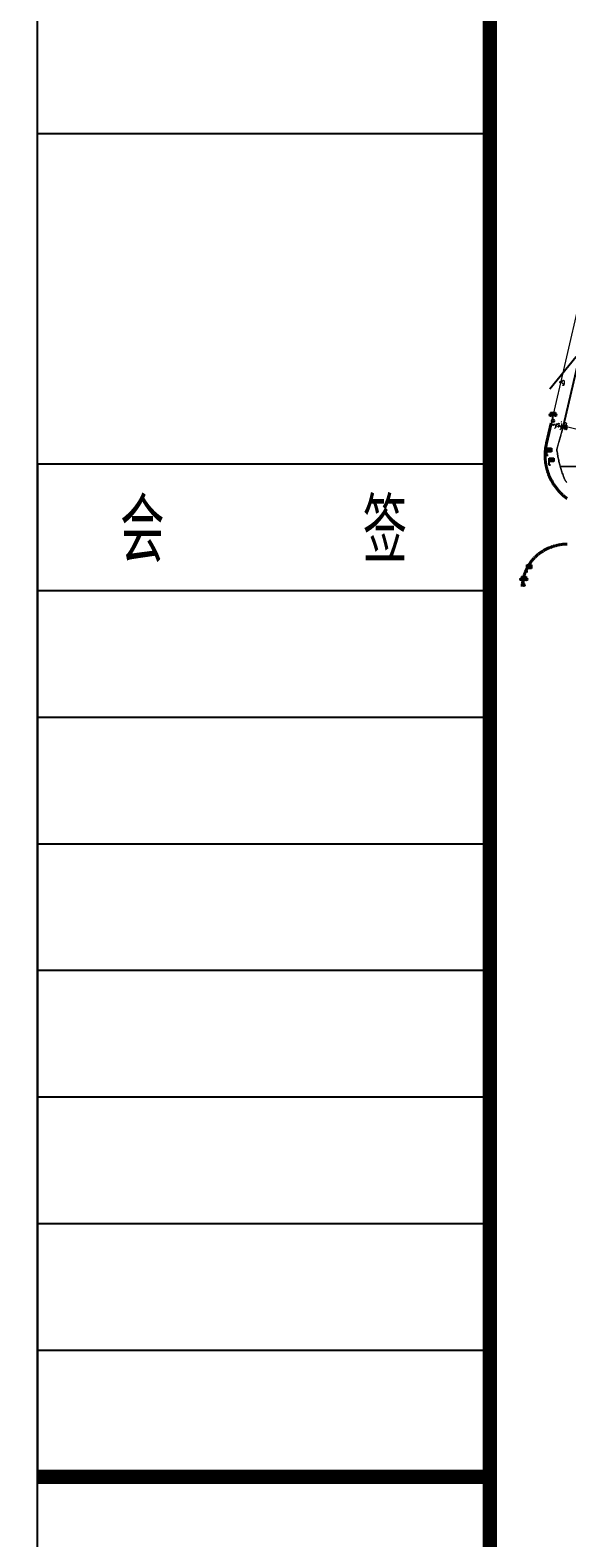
# Model space of a CAD drawing. Extents: x 39527407 to 39530665, y 3786466 to 3790957.
# Tile 63 of 113: x 39527407 to 39527632, y 3789809 to 3790439. Entities that reach past the tile are written whole.
import ezdxf
from ezdxf.enums import TextEntityAlignment as Align

# ---------------------------------------------------------------- set-up
doc = ezdxf.new("R2010")
doc.units = 0
doc.header["$PDSIZE"] = 0.2
doc.linetypes.add('DASHEDX2', pattern=[38.1, 25.4, -12.7])
doc.linetypes.add('X0', pattern=[4, 3, -1])
doc.layers.get('0').update_dxf_attribs({"linetype": 'CONTINUOUS'})
for name, color, linetype in [('DLSS', 4, 'CONTINUOUS'), ('JCDL_JMDD_F', 231, 'CONTINUOUS'), ('JCDL_JMDX_F', 231, 'CONTINUOUS'), ('JCDL_SXX_F', 5, 'CONTINUOUS'), ('JCDL_ZBM', 3, 'CONTINUOUS'), ('JMD', 6, 'CONTINUOUS'), ('TK-ABCD-TTLB-E', 3, 'CONTINUOUS'), ('zdh', 7, 'CONTINUOUS')]:
    doc.layers.add(name, color=color, linetype=linetype)
doc.layers.add('JCDL_ZBX_F', color=7, linetype='CONTINUOUS', lineweight=0)
doc.layers.add('路线', color=7, linetype='DASHEDX2', lineweight=30)
doc.styles.add('HZ', font='rs', dxfattribs={"width": 0.8, "bigfont": 'hztxt'})
doc.styles.add('SimHztxt', font='simplex.shx', dxfattribs={"width": 0.8, "bigfont": 'hztxt.shx'})
doc.linetypes.add('X39', pattern='A,2,[150,symbolx.shx,S=1,R=0,X=0,Y=1],2,[151,symbolx.shx,S=1,R=0,X=0,Y=3],1e-11', length=4)

# ---------------------------------------------------------------- blocks, each defined once
blk = doc.blocks.new('BTB1')
at = {"color": 3}
for p, q in [((-25, 56), (-25, 0)), ((-25, 56), (0, 56)), ((0, 56), (0, 0)), ((-25, 49), (0, 49)), ((-25, 42), (0, 42)), ((-25, 35), (0, 35)), ((-25, 28), (0, 28)), ((-25, 21), (0, 21)), ((-25, 14), (0, 14)), ((-25, 7), (0, 7)), ((-25, 0), (0, 0))]:
    blk.add_line(p, q, dxfattribs=at)
at = {"color": 3, "style": 'SimHztxt', "width": 0.7}
blk.add_text('会      签', height=3.5, dxfattribs=at).set_placement((-12.5, 52.5), align=Align.MIDDLE)
blk = doc.blocks.new('A$C69525F90')
at = {"layer": 'TK-ABCD-TTLB-E', "color": 3}
blk.add_line((18.563, 0), (18.563, 6.25), dxfattribs=at)
blk.add_lwpolyline([(74.25, 0), (0, 0), (0, 105), (74.25, 105), (74.25, 0)], dxfattribs=at)
at = {"layer": 'TK-ABCD-TTLB-E', "color": 3, "const_width": 0.2}
for points in [[(73, 6.25), (1.25, 6.25), (1.25, 103.75), (73, 103.75), (73, 6.25)], [(37.125, 0), (37.125, 6.25)]]:
    blk.add_lwpolyline(points, dxfattribs=at)
at = {"layer": 'TK-ABCD-TTLB-E', "xscale": 0.25, "yscale": 0.25, "zscale": 0.25, "rotation": 90}
blk.add_blockref('BTB1', (37.125, 6.25), dxfattribs=at)
blk = doc.blocks.new('3812000')
at = {"color": 0, "linetype": 'Continuous'}
for p, q in [((0, 3), (2, 3)), ((0, 0), (0, 3)), ((2, 1.5), (0, 1.5)), ((0.5, 0), (0, 0)), ((2, 3), (2, 1.5))]:
    blk.add_line(p, q, dxfattribs=at)
for p in [(0.31, 2.28), (1.01, 2.28), (1.67, 2.27)]:
    blk.add_point(p, dxfattribs=at)
blk = doc.blocks.new('3521000')
at = {"color": 0}
for p, q in [((-1, 3.5), (1, 3.5)), ((0, 0.5), (0, 3.5))]:
    blk.add_line(p, q, dxfattribs=at)
at = {"color": 0, "linetype": 'Continuous', "flags": 128}
for points in [[(-1, 3.5), (-1, 2.9)], [(1, 3.5), (1, 2.9)]]:
    blk.add_lwpolyline(points, dxfattribs=at)
at = {"color": 0}
for centre in [(-1, 2.4), (0, 0), (1, 2.4)]:
    blk.add_circle(centre, 0.5, dxfattribs=at)

msp = doc.modelspace()

# ---------------------------------------------------------------- linework, layer by layer
at = {"layer": 'DLSS', "linetype": 'Continuous'}
for p, q in [((39527642.19596, 3790325.80678, -38.58), (39527630.13696, 3790273.83178, -38.58)), ((39527630.13696, 3790273.83178, -38.58), (39527630.98335, 3790272.47398, -38.58))]:
    msp.add_line(p, q, dxfattribs=at)
at = {"layer": 'DLSS', "linetype": 'Continuous', "lineweight": 40}
for p, q in [((39527625.61156, 3790223.48444, -38.58), (39527625.909, 3790223.58281, -38.58)), ((39527625.909, 3790223.58281, -38.58), (39527626.20794, 3790223.67655, -38.58)), ((39527626.20794, 3790223.67655, -38.58), (39527626.50828, 3790223.76566, -38.58)), ((39527626.50828, 3790223.76566, -38.58), (39527626.80997, 3790223.85011, -38.58)), ((39527626.80997, 3790223.85011, -38.58), (39527627.11294, 3790223.92989, -38.58)), ((39527627.11294, 3790223.92989, -38.58), (39527627.4171, 3790224.00496, -38.58)), ((39527627.4171, 3790224.00496, -38.58), (39527627.72238, 3790224.07531, -38.58)), ((39527627.72238, 3790224.07531, -38.58), (39527628.02872, 3790224.14093, -38.58)), ((39527628.02872, 3790224.14093, -38.58), (39527628.13147, 3790224.16142, -38.58)), ((39527628.13147, 3790224.16142, -38.58), (39527628.33604, 3790224.2018, -38.58)), ((39527628.33604, 3790224.2018, -38.58), (39527628.64426, 3790224.2579, -38.58)), ((39527628.64426, 3790224.2579, -38.58), (39527628.95332, 3790224.30923, -38.58)), ((39527628.95332, 3790224.30923, -38.58), (39527629.26313, 3790224.35576, -38.58)), ((39527629.26313, 3790224.35576, -38.58), (39527629.57362, 3790224.3975, -38.58)), ((39527629.57362, 3790224.3975, -38.58), (39527629.88473, 3790224.43442, -38.58)), ((39527629.88473, 3790224.43442, -38.58), (39527630.19637, 3790224.46652, -38.58)), ((39527630.19637, 3790224.46652, -38.58), (39527630.50847, 3790224.4938, -38.58)), ((39527630.50847, 3790224.4938, -38.58), (39527630.82095, 3790224.51623, -38.58)), ((39527630.82095, 3790224.51623, -38.58), (39527631.13374, 3790224.53383, -38.58)), ((39527631.13374, 3790224.53383, -38.58), (39527631.44677, 3790224.54659, -38.58)), ((39527631.44677, 3790224.54659, -38.58), (39527631.75996, 3790224.5545, -38.58)), ((39527616.61954, 3790217.07972, -38.58), (39527616.80313, 3790217.32625, -38.58)), ((39527616.80313, 3790217.32625, -38.58), (39527616.9906, 3790217.56985, -38.58)), ((39527616.9906, 3790217.56985, -38.58), (39527617.1819, 3790217.81044, -38.58)), ((39527617.1819, 3790217.81044, -38.58), (39527617.37699, 3790218.04798, -38.58)), ((39527617.37699, 3790218.04798, -38.58), (39527617.57581, 3790218.2824, -38.58)), ((39527617.57581, 3790218.2824, -38.58), (39527617.77832, 3790218.51364, -38.58)), ((39527617.77832, 3790218.51364, -38.58), (39527617.98446, 3790218.74165, -38.58)), ((39527617.98446, 3790218.74165, -38.58), (39527618.19419, 3790218.96637, -38.58)), ((39527618.19419, 3790218.96637, -38.58), (39527618.40745, 3790219.18773, -38.58)), ((39527618.40745, 3790219.18773, -38.58), (39527618.62447, 3790219.40541, -38.58)), ((39527618.62447, 3790219.40541, -38.58), (39527618.85935, 3790219.61273, -38.58)), ((39527618.85935, 3790219.61273, -38.58), (39527619.09766, 3790219.81608, -38.58)), ((39527619.09766, 3790219.81608, -38.58), (39527619.3391, 3790220.01573, -38.58)), ((39527619.3391, 3790220.01573, -38.58), (39527619.5836, 3790220.2116, -38.58)), ((39527619.5836, 3790220.2116, -38.58), (39527619.83111, 3790220.40368, -38.58)), ((39527619.83111, 3790220.40368, -38.58), (39527620.08155, 3790220.59189, -38.58)), ((39527620.08155, 3790220.59189, -38.58), (39527620.33488, 3790220.77621, -38.58)), ((39527620.33488, 3790220.77621, -38.58), (39527620.59104, 3790220.95658, -38.58)), ((39527620.59104, 3790220.95658, -38.58), (39527620.84995, 3790221.13297, -38.58)), ((39527620.84995, 3790221.13297, -38.58), (39527621.11156, 3790221.30533, -38.58)), ((39527621.11156, 3790221.30533, -38.58), (39527621.37582, 3790221.47361, -38.58)), ((39527621.37582, 3790221.47361, -38.58), (39527621.64264, 3790221.63779, -38.58)), ((39527621.64264, 3790221.63779, -38.58), (39527621.91197, 3790221.79782, -38.58)), ((39527621.91197, 3790221.79782, -38.58), (39527622.18375, 3790221.95365, -38.58)), ((39527622.18375, 3790221.95365, -38.58), (39527622.45791, 3790222.10527, -38.58)), ((39527622.45791, 3790222.10527, -38.58), (39527622.73438, 3790222.25262, -38.58)), ((39527622.73438, 3790222.25262, -38.58), (39527623.01311, 3790222.39567, -38.58)), ((39527623.01311, 3790222.39567, -38.58), (39527623.29401, 3790222.53439, -38.58)), ((39527623.29401, 3790222.53439, -38.58), (39527623.57702, 3790222.66874, -38.58)), ((39527623.57702, 3790222.66874, -38.58), (39527623.86208, 3790222.7987, -38.58)), ((39527623.86208, 3790222.7987, -38.58), (39527624.14912, 3790222.92423, -38.58)), ((39527624.14912, 3790222.92423, -38.58), (39527624.43807, 3790223.0453, -38.58)), ((39527624.43807, 3790223.0453, -38.58), (39527624.72886, 3790223.16189, -38.58)), ((39527624.72886, 3790223.16189, -38.58), (39527625.02142, 3790223.27396, -38.58)), ((39527625.02142, 3790223.27396, -38.58), (39527625.31567, 3790223.38148, -38.58)), ((39527625.31567, 3790223.38148, -38.58), (39527625.61156, 3790223.48444, -38.58)), ((39527613.56073, 3790210.74913, -38.58), (39527613.64448, 3790211.04488, -38.58)), ((39527613.64448, 3790211.04488, -38.58), (39527613.7329, 3790211.33927, -38.58)), ((39527613.7329, 3790211.33927, -38.58), (39527613.82596, 3790211.63222, -38.58)), ((39527613.82596, 3790211.63222, -38.58), (39527613.92366, 3790211.92366, -38.58)), ((39527613.92366, 3790211.92366, -38.58), (39527614.02596, 3790212.21352, -38.58)), ((39527614.02596, 3790212.21352, -38.58), (39527614.13283, 3790212.50172, -38.58)), ((39527614.13283, 3790212.50172, -38.58), (39527614.24425, 3790212.7882, -38.58)), ((39527614.24425, 3790212.7882, -38.58), (39527614.3602, 3790213.07287, -38.58)), ((39527614.3602, 3790213.07287, -38.58), (39527614.48064, 3790213.35568, -38.58)), ((39527614.48064, 3790213.35568, -38.58), (39527614.60553, 3790213.63654, -38.58)), ((39527614.60553, 3790213.63654, -38.58), (39527614.61047, 3790213.64641, -38.58)), ((39527614.61047, 3790213.64641, -38.58), (39527614.73486, 3790213.91539, -38.58)), ((39527614.73486, 3790213.91539, -38.58), (39527614.86859, 3790214.19216, -38.58)), ((39527614.86859, 3790214.19216, -38.58), (39527615.00668, 3790214.46677, -38.58)), ((39527615.00668, 3790214.46677, -38.58), (39527615.14911, 3790214.73917, -38.58)), ((39527615.14911, 3790214.73917, -38.58), (39527615.29583, 3790215.00927, -38.58)), ((39527615.29583, 3790215.00927, -38.58), (39527615.4468, 3790215.27702, -38.58)), ((39527615.4468, 3790215.27702, -38.58), (39527615.602, 3790215.54235, -38.58)), ((39527615.602, 3790215.54235, -38.58), (39527615.76137, 3790215.80518, -38.58)), ((39527615.76137, 3790215.80518, -38.58), (39527615.92489, 3790216.06546, -38.58)), ((39527615.92489, 3790216.06546, -38.58), (39527616.09251, 3790216.32312, -38.58)), ((39527616.09251, 3790216.32312, -38.58), (39527616.26419, 3790216.57809, -38.58)), ((39527616.26419, 3790216.57809, -38.58), (39527616.43988, 3790216.83031, -38.58)), ((39527616.43988, 3790216.83031, -38.58), (39527616.61954, 3790217.07972, -38.58)), ((39527612.90547, 3790206.81441, -38.58), (39527612.9266, 3790207.12106, -38.58)), ((39527612.9266, 3790207.12106, -38.58), (39527612.95299, 3790207.42731, -38.58)), ((39527612.95299, 3790207.42731, -38.58), (39527612.98422, 3790207.7331, -38.58)), ((39527612.98422, 3790207.7331, -38.58), (39527613.0203, 3790208.03836, -38.58)), ((39527613.0203, 3790208.03836, -38.58), (39527613.0612, 3790208.343, -38.58)), ((39527613.0612, 3790208.343, -38.58), (39527613.10691, 3790208.64697, -38.58)), ((39527613.10691, 3790208.64697, -38.58), (39527613.15744, 3790208.95016, -38.58)), ((39527613.15744, 3790208.95016, -38.58), (39527613.21276, 3790209.25253, -38.58)), ((39527613.21276, 3790209.25253, -38.58), (39527613.27285, 3790209.55398, -38.58)), ((39527613.27285, 3790209.55398, -38.58), (39527613.33772, 3790209.85444, -38.58)), ((39527613.33772, 3790209.85444, -38.58), (39527613.40733, 3790210.15383, -38.58)), ((39527613.40733, 3790210.15383, -38.58), (39527613.48167, 3790210.45209, -38.58)), ((39527613.48167, 3790210.45209, -38.58), (39527613.56073, 3790210.74913, -38.58))]:
    msp.add_line(p, q, dxfattribs=at)
at = {"layer": 'DLSS', "linetype": 'Continuous', "lineweight": 0, "elevation": -38.58}
msp.add_lwpolyline([(39527637.08388, 3790326.96612), (39527625.03912, 3790275.10935)], dxfattribs=at)
at = {"layer": 'DLSS', "linetype": 'Continuous', "lineweight": 40, "elevation": -38.58}
for points in [[(39527625.03912, 3790275.10935), (39527623.11346, 3790266.67241), (39527623.03859, 3790266.34901), (39527622.96902, 3790266.02442), (39527622.90435, 3790265.69882), (39527622.84461, 3790265.37228), (39527622.7898, 3790265.04487), (39527622.73995, 3790264.71668), (39527622.69506, 3790264.38777), (39527622.65514, 3790264.05822), (39527622.6202, 3790263.7281), (39527622.59025, 3790263.3975), (39527622.56529, 3790263.06648), (39527622.54533, 3790262.73512), (39527622.53039, 3790262.40349), (39527622.52044, 3790262.07168), (39527622.51552, 3790261.73976), (39527622.5156, 3790261.4078), (39527622.5207, 3790261.07588), (39527622.5308, 3790260.74407), (39527622.54592, 3790260.41246), (39527622.56604, 3790260.08111), (39527622.59117, 3790259.7501), (39527622.62128, 3790259.41951), (39527622.65639, 3790259.08941), (39527622.69648, 3790258.75988), (39527622.74154, 3790258.43099), (39527622.79156, 3790258.10282), (39527622.84653, 3790257.77544), (39527622.90643, 3790257.44893), (39527622.97126, 3790257.12337), (39527622.99704, 3790257.00341)], [(39527622.99704, 3790257.00341), (39527623.041, 3790256.79881), (39527623.05746, 3790256.7274), (39527623.11563, 3790256.47535), (39527623.19514, 3790256.15305), (39527623.2795, 3790255.83199), (39527623.3687, 3790255.51224), (39527623.46273, 3790255.19387), (39527623.56154, 3790254.87696), (39527623.66513, 3790254.56158), (39527623.77347, 3790254.2478), (39527623.88654, 3790253.93569), (39527624.00431, 3790253.62532), (39527624.12675, 3790253.31677), (39527624.25383, 3790253.0101), (39527624.38554, 3790252.70538), (39527624.52182, 3790252.40269), (39527624.66266, 3790252.10208), (39527624.80803, 3790251.80365), (39527624.95789, 3790251.50743), (39527625.1122, 3790251.21352), (39527625.27093, 3790250.92197), (39527625.43404, 3790250.63285), (39527625.60151, 3790250.34622), (39527625.77328, 3790250.06216), (39527625.94932, 3790249.78072), (39527626.12959, 3790249.50198), (39527626.31405, 3790249.22598), (39527626.50265, 3790248.95281), (39527626.69536, 3790248.68251), (39527626.89247, 3790248.4154), (39527627.09785, 3790248.13762), (39527627.30768, 3790247.86319), (39527627.52159, 3790247.59191), (39527627.7395, 3790247.32384), (39527627.96139, 3790247.05905), (39527628.1872, 3790246.7976), (39527628.41687, 3790246.53954), (39527628.65036, 3790246.28493), (39527628.88762, 3790246.03382), (39527629.12859, 3790245.78627), (39527629.37322, 3790245.54234), (39527629.62146, 3790245.30208), (39527629.87324, 3790245.06555), (39527630.12853, 3790244.83279), (39527630.38725, 3790244.60386), (39527630.64935, 3790244.3788), (39527630.91477, 3790244.15768), (39527631.18346, 3790243.94053), (39527631.45535, 3790243.72741), (39527631.73039, 3790243.51836)]]:
    msp.add_lwpolyline(points, dxfattribs=at)
at = {"layer": 'JCDL_JMDX_F', "linetype": 'Continuous', "lineweight": 0, "elevation": -38.58}
msp.add_lwpolyline([(39527630.16147, 3790273.93741), (39527630.58542, 3790273.25898)], dxfattribs=at)
at = {"layer": 'JCDL_SXX_F', "linetype": 'X39', "lineweight": 0, "elevation": -38.58}
msp.add_lwpolyline([(39527630.16147, 3790273.93741), (39527637.79447, 3790272.09341), (39527636.48746, 3790265.4174), (39527644.51746, 3790263.63141), (39527642.87857, 3790257.00341)], dxfattribs=at)
at = {"layer": 'JCDL_ZBM', "linetype": 'Continuous', "lineweight": 0, "elevation": -38.58}
for points in [[(39527642.8583, 3790257.00341), (39527628.84642, 3790257.00341), (39527628.81355, 3790257.12081), (39527628.68232, 3790257.60752), (39527628.55581, 3790258.09547), (39527628.43402, 3790258.58462), (39527628.31696, 3790259.07492), (39527628.20466, 3790259.56634), (39527628.0971, 3790260.05881), (39527627.99432, 3790260.55231), (39527627.89631, 3790261.04677), (39527627.80309, 3790261.54216), (39527627.71467, 3790262.03843), (39527627.63104, 3790262.53553), (39527627.55223, 3790263.03341), (39527627.47824, 3790263.53204), (39527627.40947, 3790264.03141), (39527630.16147, 3790273.93741), (39527637.79447, 3790272.09341), (39527636.48746, 3790265.4174), (39527644.51746, 3790263.63141), (39527642.8583, 3790257.00341)], [(39527631.61635, 3790250.21317), (39527631.49554, 3790250.35932), (39527631.43254, 3790250.43956), (39527631.37875, 3790250.50872), (39527631.26606, 3790250.66123), (39527631.15757, 3790250.81675), (39527631.05336, 3790250.97517), (39527630.9535, 3790251.13637), (39527630.85805, 3790251.30022), (39527630.76711, 3790251.46662), (39527630.68073, 3790251.63542), (39527630.59897, 3790251.80652), (39527630.52191, 3790251.97978), (39527630.44959, 3790252.15507), (39527630.38246, 3790252.33241), (39527630.20448, 3790252.80402), (39527630.03145, 3790253.27748), (39527629.863, 3790253.75259), (39527629.69915, 3790254.2293), (39527629.53992, 3790254.70757), (39527629.38533, 3790255.18737), (39527629.23538, 3790255.66863), (39527629.09009, 3790256.15132), (39527628.95846, 3790256.60541), (39527628.94948, 3790256.6354), (39527628.84642, 3790257.00341), (39527642.8583, 3790257.00341)]]:
    msp.add_lwpolyline(points, dxfattribs=at)
at = {"layer": 'JCDL_ZBX_F', "color": 114, "linetype": 'X0', "lineweight": 0, "true_color": 0x009944, "elevation": -38.58}
for points in [[(39527630.16147, 3790273.93741), (39527627.40947, 3790264.03141), (39527627.47824, 3790263.53204), (39527627.55223, 3790263.03341), (39527627.63104, 3790262.53553), (39527627.71467, 3790262.03843), (39527627.80309, 3790261.54216), (39527627.89631, 3790261.04677), (39527627.99432, 3790260.55231), (39527628.0971, 3790260.05881), (39527628.20466, 3790259.56634), (39527628.31696, 3790259.07492), (39527628.43402, 3790258.58462), (39527628.55581, 3790258.09547), (39527628.68232, 3790257.60752), (39527628.81355, 3790257.12081), (39527628.84642, 3790257.00341)], [(39527628.84642, 3790257.00341), (39527628.94948, 3790256.6354), (39527628.95846, 3790256.60541), (39527629.09009, 3790256.15132), (39527629.23538, 3790255.66863), (39527629.38533, 3790255.18737), (39527629.53992, 3790254.70757), (39527629.69915, 3790254.2293), (39527629.863, 3790253.75259), (39527630.03145, 3790253.27748), (39527630.20448, 3790252.80402), (39527630.38246, 3790252.33241), (39527630.44959, 3790252.15507), (39527630.52191, 3790251.97978), (39527630.59897, 3790251.80652), (39527630.68073, 3790251.63542), (39527630.76711, 3790251.46662), (39527630.85805, 3790251.30022), (39527630.9535, 3790251.13637), (39527631.05336, 3790250.97517), (39527631.15757, 3790250.81675), (39527631.26606, 3790250.66123), (39527631.37875, 3790250.50872), (39527631.43254, 3790250.43956), (39527631.49554, 3790250.35932), (39527631.61635, 3790250.21317)]]:
    msp.add_lwpolyline(points, dxfattribs=at)
at = {"layer": 'JMD', "linetype": 'Continuous'}
msp.add_line((39527624.5387, 3790289.39829, -38.58), (39527635.51316, 3790302.95378, -38.58), dxfattribs=at)
at = {"layer": 'zdh'}
for p in [(39527628.84747, 3790292.26241, 1.732), (39527625.83747, 3790274.31641, 1.698), (39527628.07547, 3790273.71141, 1.739), (39527629.88347, 3790273.71441, 1.83)]:
    msp.add_point(p, dxfattribs=at)

# ---------------------------------------------------------------- block references
at = {"layer": 'JCDL_JMDD_F'}
for name, p in [('3521000', (39527625.80247, 3790276.04841, -38.58)), ('3812000', (39527623.25447, 3790261.56941, -38.58)), ('3812000', (39527624.22346, 3790257.4994, -38.58)), ('3521000', (39527613.60847, 3790207.43641, -38.58)), ('3812000', (39527614.82447, 3790212.88541, -38.58))]:
    msp.add_blockref(name, p, dxfattribs=at)
at = {"layer": '路线', "linetype": 'ByBlock', "lineweight": -3, "xscale": 30.2444574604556, "yscale": 30.2444574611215, "zscale": 30.24445746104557, "rotation": 270}
msp.add_blockref('A$C69525F90', (39527410.40194, 3790957.50045, -38.58), dxfattribs=at)

# ---------------------------------------------------------------- texts
at = {"layer": 'zdh', "style": 'HZ', "width": 0.8}
for s, p in [('g', (39527629.34747, 3790291.51241, 1.732)), ('ysj', (39527626.33747, 3790273.56641, 1.698)), ('ysj', (39527628.57547, 3790272.96141, 1.739)), ('q', (39527630.16147, 3790273.93741, -38.58))]:
    msp.add_text(s, height=2, dxfattribs=at).set_placement(p)
at = {"layer": 'zdh', "linetype": 'Continuous', "style": 'HZ', "width": 0.8}
msp.add_text('q', height=2, dxfattribs=at).set_placement((39527630.38647, 3790272.96441, 1.98))

doc.saveas('drawing.dxf')
